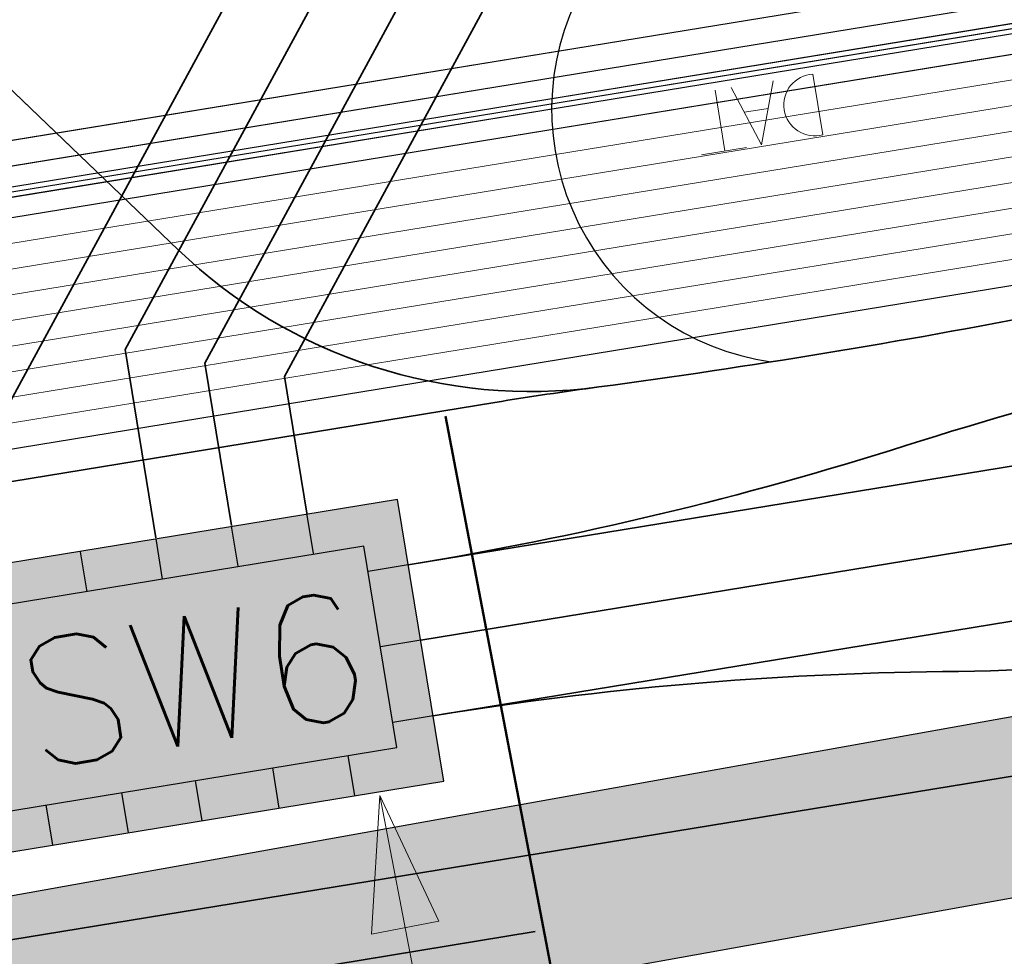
# Model space of a CAD drawing. Header units: metres. Extents: x -502 to 161, y -108 to 174.
# Tile 202 of 256: x -188.15 to -186.22, y -33.54 to -31.7. Entities that reach past the tile are written whole.
import ezdxf

# ---------------------------------------------------------------- set-up
doc = ezdxf.new("R2010")
doc.units = ezdxf.units.M
doc.header["$LTSCALE"] = 0.1
doc.linetypes.add('237', pattern=[93, 75, -18])
for name, color, linetype in [('BRI31-005.05-5p02-Koordinierung Lageplan 4. BA ZOB West 2022-06-15', 7, 'Continuous'), ('BRI31-005.06-5f07-Koordinierung Lageplan 4. BA ZOB Fernbusbahnh', 7, 'Continuous'), ('BRI32-005.02-5f05-Koordinierung Schemaplan 4 BA ZOB Teilbereich', 7, 'Continuous'), ('BRI32-005.03-5f06-Koordinierung Schemaplan 4 BA ZOB Teilbereich 2 Ost - Bahnhofsallee 2023-01-21', 7, 'Continuous')]:
    doc.layers.add(name, color=color, linetype=linetype)
doc.styles.add('Txt', font='txt_____.ttf')

# ---------------------------------------------------------------- blocks, each defined once
blk = doc.blocks.new('1000DAT')
at = {"color": 114, "linetype": 'Continuous', "lineweight": 13, "true_color": 0x00994c, "transparency": 33554687}
for p, q in [((4.5893, 0.7753), (4.5893, 0.1733)), ((5.3475, 0.7769), (5.7951, 0.7769)), ((5.5613, 0.7753), (5.5613, 0.1733)), ((5.0772, 0.4348), (5.3117, 0.4348))]:
    blk.add_line(p, q, dxfattribs=at)
at = {"color": 114, "linetype": 'Continuous', "lineweight": 13, "true_color": 0x00994c, "transparency": 33554687, "flags": 128}
blk.add_lwpolyline([(4.5893, 0.7753, -0.445229), (4.9236, 0.4743, -0.445229), (4.5893, 0.1733)], format="xyb", dxfattribs=at)
blk.add_lwpolyline([(4.9841, 0.1743), (5.199, 0.7753), (5.4005, 0.1743)], dxfattribs=at)
blk = doc.blocks.new('ALG_00093')
at = {"color": 1, "linetype": 'Continuous', "lineweight": 9, "true_color": 0xff0000, "transparency": 33554687, "flags": 128}
blk.add_lwpolyline([(0, 0), (0.3773, 0.09625), (0.3773, -0.09625), (0, 0)], dxfattribs=at)

msp = doc.modelspace()

# ---------------------------------------------------------------- linework, layer by layer
at = {"layer": 'BRI31-005.05-5p02-Koordinierung Lageplan 4. BA ZOB West 2022-06-15', "color": 250, "linetype": 'Continuous', "lineweight": 25, "true_color": 0x333333, "transparency": 33554687}
for p, q in [((-190.3817, -33.8133), (-176.6847, -31.3618)), ((-190.32, -34.1578), (-176.6231, -31.7064))]:
    msp.add_line(p, q, dxfattribs=at)
at = {"layer": 'BRI31-005.05-5p02-Koordinierung Lageplan 4. BA ZOB West 2022-06-15', "color": 7, "linetype": 'Continuous', "lineweight": 25, "transparency": 33554687}
for p, q in [((-187.5771, -32.7465), (-187.59, -32.6676)), ((-187.7249, -32.7716), (-187.7379, -32.6927)), ((-187.8728, -32.7967), (-187.8857, -32.7178)), ((-188.0207, -32.8219), (-188.0336, -32.7429)), ((-187.3911, -32.7686), (-187.47, -32.7815)), ((-187.3668, -32.9166), (-187.4458, -32.9295)), ((-187.3426, -33.0647), (-187.4216, -33.0776)), ((-187.4959, -33.2215), (-187.5088, -33.1425)), ((-187.644, -33.2457), (-187.6569, -33.1667)), ((-187.7953, -33.2704), (-187.8083, -33.1915)), ((-187.94, -33.2941), (-187.953, -33.2152)), ((-188.0881, -33.3183), (-188.101, -33.2394))]:
    msp.add_line(p, q, dxfattribs=at)
at = {"layer": 'BRI31-005.05-5p02-Koordinierung Lageplan 4. BA ZOB West 2022-06-15', "color": 1, "linetype": 'Continuous', "lineweight": 18, "true_color": 0xff0000, "transparency": 33554687}
msp.add_line((-187.4472, -33.2209), (-187.1837, -34.5928), dxfattribs=at)
at = {"layer": 'BRI31-005.05-5p02-Koordinierung Lageplan 4. BA ZOB West 2022-06-15', "color": 1, "linetype": 'Continuous', "lineweight": 25, "true_color": 0xff0000, "transparency": 33554687, "flags": 128}
msp.add_lwpolyline([(-225.3387, -11.2374), (-229.5957, -18.1714), (-229.0257, -20.8074), (-227.7997, -27.4074), (-227.6647, -27.9944), (-227.4477, -30.3544), (-224.2937, -35.5024), (-224.0217, -35.9484), (-223.2007, -36.4664), (-222.9157, -36.6434), (-217.6127, -39.5814), (-217.2307, -39.7354), (-214.0777, -39.1054), (-207.9547, -37.3244), (-207.4387, -36.8834), (-205.7427, -35.6354), (-202.5457, -34.9364), (-199.0767, -34.0634), (-192.6107, -32.7734), (-185.6937, -31.6434), (-180.2767, -30.7334), (-179.4717, -30.6334), (-178.4147, -30.7934), (-174.3807, -31.4324)], dxfattribs=at)
at = {"layer": 'BRI31-005.05-5p02-Koordinierung Lageplan 4. BA ZOB West 2022-06-15', "color": 250, "linetype": 'Continuous', "lineweight": 25, "true_color": 0x333333, "transparency": 33554687, "flags": 128}
for points in [[(-225.3307, -11.2434), (-229.5857, -18.1734), (-229.0157, -20.8054), (-227.7897, -27.4054), (-227.6547, -27.9934), (-227.4387, -30.3514), (-224.2857, -35.4974), (-224.0137, -35.9414), (-223.1947, -36.4574), (-222.9107, -36.6354), (-217.6077, -39.5724), (-217.2297, -39.7244), (-214.0807, -39.0964), (-207.9597, -37.3154), (-207.4447, -36.8754), (-205.7467, -35.6254), (-202.5487, -34.9274), (-199.0787, -34.0534), (-192.6127, -32.7634), (-185.6947, -31.6334), (-180.2787, -30.7234), (-179.4717, -30.6234), (-178.4137, -30.7834), (-174.3787, -31.4224)], [(-225.2907, -11.2734), (-229.5327, -18.1824), (-228.9667, -20.7954), (-227.7407, -27.3964), (-227.6047, -27.9884), (-227.3897, -30.3354), (-224.2587, -35.4464), (-223.9867, -35.8994), (-223.1627, -36.4184), (-222.8857, -36.5924), (-217.5837, -39.5284), (-217.0567, -39.7414), (-214.0687, -39.1454), (-207.9377, -37.3614), (-207.4157, -36.9154), (-205.7257, -35.6724), (-202.5377, -34.9764), (-199.0687, -34.1024), (-192.6037, -32.8124), (-185.6867, -31.6824), (-180.2717, -30.7724), (-179.4727, -30.6734), (-178.4207, -30.8324), (-177.8307, -31.0624)], [(-174.3647, -31.3244), (-178.3997, -30.6854), (-179.4697, -30.5234), (-180.2927, -30.6254), (-185.7107, -31.5354), (-192.6307, -32.6654), (-199.0987, -33.9554), (-202.5707, -34.8294), (-205.7887, -35.5314), (-207.5047, -36.7934), (-208.0037, -37.2234), (-214.1047, -38.9984), (-217.2137, -39.6184), (-217.5597, -39.4844), (-222.8607, -36.5494), (-223.1417, -36.3724), (-223.9597, -35.8574), (-224.2067, -35.4344), (-227.3407, -30.3194), (-227.5547, -27.9834), (-227.6917, -27.3874), (-228.9177, -20.7854), (-229.4797, -18.1914), (-225.2507, -11.3034)], [(-174.3717, -31.3734), (-178.4067, -30.7344), (-179.4707, -30.5734), (-180.2857, -30.6744), (-185.7027, -31.5844), (-192.6217, -32.7144), (-199.0887, -34.0044), (-202.5597, -34.8784), (-205.7677, -35.5784), (-207.4747, -36.8344), (-207.9817, -37.2694), (-214.0927, -39.0474), (-217.0437, -39.6364), (-217.5357, -39.4404), (-222.8357, -36.5064), (-223.1087, -36.3344), (-223.9327, -35.8154), (-224.1667, -35.4034), (-227.2917, -30.3034), (-227.5047, -27.9804), (-227.6427, -27.3784), (-228.8687, -20.7754), (-229.4267, -18.2004), (-225.2107, -11.3334)], [(-200.3297, -36.5594), (-199.7187, -35.4694), (-199.4887, -35.0384), (-199.2647, -34.7274), (-198.9787, -34.5434), (-192.5227, -33.2534), (-185.6147, -32.1234), (-180.2087, -31.2134), (-179.4817, -31.1234), (-178.4837, -31.2734), (-177.1647, -31.6354), (-176.9137, -32.3634), (-176.6997, -34.5184)]]:
    msp.add_lwpolyline(points, dxfattribs=at)
at = {"layer": 'BRI31-005.05-5p02-Koordinierung Lageplan 4. BA ZOB West 2022-06-15', "color": 114, "linetype": 'Continuous', "lineweight": 25, "true_color": 0x00994c, "transparency": 33554687, "flags": 128}
msp.add_lwpolyline([(-174.3777, -31.4124), (-178.4117, -30.7734), (-179.4707, -30.6134), (-180.2797, -30.7134), (-185.6977, -31.6244), (-192.6137, -32.7544), (-199.0817, -34.0444), (-202.5497, -34.9164), (-205.7517, -35.6174), (-207.4517, -36.8684), (-207.9637, -37.3064), (-214.0827, -39.0854), (-217.2287, -39.7144), (-217.6047, -39.5634), (-222.9057, -36.6254), (-223.1907, -36.4494), (-224.0077, -35.9334), (-224.2767, -35.4914), (-227.4277, -30.3474), (-227.6447, -27.9914), (-227.7807, -27.4034), (-229.0067, -20.8034), (-229.5747, -18.1744), (-225.3227, -11.2494)], dxfattribs=at)
at = {"layer": 'BRI31-005.05-5p02-Koordinierung Lageplan 4. BA ZOB West 2022-06-15', "color": 7, "linetype": 'Continuous', "lineweight": 13, "transparency": 33554687, "flags": 128}
for points in [[(-174.4567, -31.9734), (-178.4767, -31.2244), (-179.4807, -31.0734), (-180.2157, -31.1644), (-185.6227, -32.0744), (-192.5317, -33.2044), (-198.9887, -34.4944), (-202.5047, -35.1234), (-205.6627, -35.8134), (-207.8937, -37.4534), (-214.0447, -39.2434), (-217.2537, -39.8834), (-222.9587, -36.7234), (-224.0877, -36.0134), (-227.5367, -30.3834), (-227.7547, -28.0034), (-227.8877, -27.4234), (-229.1137, -20.8234)], [(-174.4497, -31.9244), (-178.4697, -31.1754), (-179.4797, -31.0234), (-180.2227, -31.1154), (-185.6307, -32.0254), (-192.5407, -33.1554), (-198.9987, -34.4454), (-202.5267, -35.0254), (-205.7047, -35.7194), (-207.3857, -36.9554), (-207.9157, -37.4074), (-214.0567, -39.1944), (-217.2457, -39.8304), (-222.9347, -36.6794), (-223.2167, -36.5024), (-224.0507, -35.9774), (-227.4877, -30.3674), (-227.7047, -27.9984), (-227.8387, -27.4144), (-229.0647, -20.8144)], [(-174.4007, -31.5814), (-178.4277, -30.8814), (-179.4737, -30.7234), (-180.2647, -30.8214), (-185.6787, -31.7314), (-192.5947, -32.8614), (-199.0587, -34.1514), (-199.5577, -34.3674), (-199.9217, -34.8074), (-200.1587, -35.2294), (-200.7697, -36.3194)], [(-174.4077, -31.6304), (-178.4347, -30.9304), (-179.4747, -30.7734), (-180.2577, -30.8704), (-185.6707, -31.7804), (-192.5857, -32.9104), (-199.0487, -34.2004), (-199.5267, -34.4084), (-199.8807, -34.8354), (-200.1147, -35.2534), (-200.7257, -36.3434)], [(-200.8997, -35.9414), (-200.4457, -35.0914), (-200.2157, -34.7244), (-199.8527, -34.4634), (-199.0387, -34.2494), (-192.5767, -32.9594), (-185.6627, -31.8294), (-180.2507, -30.9194), (-179.4757, -30.8234), (-178.4417, -30.9794), (-174.4147, -31.6794)], [(-174.4217, -31.7284), (-178.4487, -31.0284), (-179.4767, -30.8734), (-180.2437, -30.9684), (-185.6547, -31.8784), (-192.5677, -33.0084), (-199.0287, -34.2984), (-199.4957, -34.4494), (-199.8397, -34.8634), (-200.0707, -35.2774), (-200.6817, -36.3674)], [(-200.6377, -36.3914), (-200.0267, -35.3014), (-199.7987, -34.8914), (-199.4647, -34.4904), (-199.0187, -34.3474), (-192.5587, -33.0574), (-185.6467, -31.9274), (-180.2367, -31.0174), (-179.4777, -30.9234), (-178.4557, -31.0774), (-174.4287, -31.7774)], [(-200.8557, -35.9654), (-200.4017, -35.1154), (-200.1457, -34.7984), (-199.8127, -34.5574), (-199.0087, -34.3964), (-192.5497, -33.1064), (-185.6387, -31.9764), (-180.2297, -31.0664), (-179.4787, -30.9734), (-178.4627, -31.1264), (-174.4357, -31.8264)]]:
    msp.add_lwpolyline(points, dxfattribs=at)
at = {"layer": 'BRI31-005.05-5p02-Koordinierung Lageplan 4. BA ZOB West 2022-06-15', "color": 7, "linetype": 'Continuous', "lineweight": 35, "transparency": 33554687, "flags": 128}
msp.add_lwpolyline([(-188.6365, -33.4554), (-188.6555, -33.339), (-185.7087, -27.9077), (-184.5127, -26.1041)], dxfattribs=at)
at = {"layer": 'BRI31-005.05-5p02-Koordinierung Lageplan 4. BA ZOB West 2022-06-15', "color": 190, "linetype": 'Continuous', "lineweight": 35, "true_color": 0x7f00ff, "transparency": 33554687, "flags": 128}
for points in [[(-187.886, -32.716), (-187.9465, -32.3466), (-185.5827, -27.9892), (-184.3877, -26.187)], [(-184.2627, -26.2699), (-185.454, -28.0665), (-187.7901, -32.3731), (-187.738, -32.6918)], [(-187.3911, -32.7686), (-185.5574, -32.4687), (-180.1581, -31.5598), (-179.4863, -31.4766), (-178.5501, -31.6173), (-173.8936, -32.4849), (-172.1363, -33.6699)]]:
    msp.add_lwpolyline(points, dxfattribs=at)
at = {"layer": 'BRI31-005.05-5p02-Koordinierung Lageplan 4. BA ZOB West 2022-06-15', "color": 3, "linetype": 'Continuous', "lineweight": 35, "true_color": 0x00ff00, "transparency": 33554687, "flags": 128}
msp.add_lwpolyline([(-187.59, -32.6676), (-187.6338, -32.3995), (-185.3254, -28.1439), (-184.1377, -26.3528)], dxfattribs=at)
at = {"layer": 'BRI31-005.05-5p02-Koordinierung Lageplan 4. BA ZOB West 2022-06-15', "color": 1, "linetype": '237', "lineweight": 25, "true_color": 0xff0000, "transparency": 33554687, "flags": 128}
for points in [[(-184.0127, -26.4357), (-185.1959, -28.2198), (-187.0496, -31.6371, 0.523308), (-186.6796, -32.3707)], [(-187.8425, -32.151), (-190.1512, -29.9394, -0.155952), (-190.3982, -29.4845), (-190.4449, -29.2389)]]:
    msp.add_lwpolyline(points, format="xyb", dxfattribs=at)
at = {"layer": 'BRI31-005.05-5p02-Koordinierung Lageplan 4. BA ZOB West 2022-06-15', "color": 1, "linetype": 'Continuous', "lineweight": 35, "true_color": 0xff0000, "transparency": 33554687, "flags": 128}
for points in [[(-173.7775, -32.2014), (-178.5003, -31.3214), (-179.4823, -31.1738), (-180.2015, -31.2629), (-185.2513, -32.1146), (-185.2513, -32.1146, 0.006235), (-186.1333, -32.2747), (-186.1333, -32.2747, -0.014605), (-187.0175, -32.42)], [(-187.0175, -32.42, -0.228229), (-187.8425, -32.151)], [(-187.0175, -32.42), (-187.0175, -32.42, 0.00713), (-187.2212, -32.4503), (-187.2212, -32.4503), (-188.1686, -32.6053), (-190.1445, -32.915), (-195.4722, -33.7865), (-195.4722, -33.7865, 0.138285), (-196.7016, -34.3608), (-196.7016, -34.3608), (-198.5959, -35.9949), (-198.8676, -36.3944), (-199.5843, -37.4483), (-207.2721, -44.4454, -0.122005), (-208.3905, -45.05, 0.122217), (-209.3198, -45.5519, -0.058934), (-209.8251, -45.9131, 0.060006), (-210.2819, -46.2383)]]:
    msp.add_lwpolyline(points, format="xyb", dxfattribs=at)
at = {"layer": 'BRI31-005.05-5p02-Koordinierung Lageplan 4. BA ZOB West 2022-06-15', "color": 190, "linetype": 'Continuous', "lineweight": 35, "true_color": 0x7f00ff, "transparency": 33554687, "flags": 128}
msp.add_lwpolyline([(-173.8355, -32.3432), (-178.5252, -31.4694), (-179.4843, -31.3252), (-180.1798, -31.4113), (-185.4413, -32.2988, 0.035316), (-186.416, -32.5349, -0.036557), (-187.3911, -32.7686)], format="xyb", dxfattribs=at)
at = {"layer": 'BRI31-005.05-5p02-Koordinierung Lageplan 4. BA ZOB West 2022-06-15', "color": 3, "linetype": 'Continuous', "lineweight": 35, "true_color": 0x00ff00, "transparency": 33554687, "flags": 128}
msp.add_lwpolyline([(-187.3668, -32.9166), (-185.5328, -32.6166), (-180.1364, -31.7082), (-179.4883, -31.628), (-178.575, -31.7653), (-173.9517, -32.6267), (-172.2202, -33.7942), (-172.2202, -33.7942, -0.112911), (-170.7145, -35.402), (-170.7145, -35.402), (-170.7145, -35.402, 0.113863), (-169.1074, -37.1244), (-169.1074, -37.1244)], format="xyb", dxfattribs=at)
at = {"layer": 'BRI31-005.05-5p02-Koordinierung Lageplan 4. BA ZOB West 2022-06-15', "color": 7, "linetype": 'Continuous', "lineweight": 35, "transparency": 33554687, "flags": 128}
for points in [[(-187.3426, -33.0647), (-185.5083, -32.7646), (-180.1148, -31.8567), (-179.4902, -31.7794), (-178.5998, -31.9132), (-174.0097, -32.7684), (-172.3041, -33.9186, -0.112897), (-170.8442, -35.4773), (-170.8442, -35.4773, 0.113849), (-169.1913, -37.2488), (-169.1913, -37.2488)], [(-169.0193, -37.0029), (-170.6734, -35.8751, -0.111585), (-170.9739, -35.5526, 0.112882), (-172.3879, -34.043), (-174.0678, -32.9102), (-178.6247, -32.0612), (-179.4922, -31.9308), (-180.0931, -32.0052), (-185.3447, -32.8892, -0.039025), (-186.3435, -32.9781), (-186.3435, -32.9781, 0.037869), (-187.3426, -33.0647), (-187.3426, -33.0647)], [(-188.4389, -33.548), (-185.4592, -33.0606), (-180.0714, -32.1536), (-179.4942, -32.0822), (-178.6496, -32.2091), (-174.1424, -33.0489), (-172.4755, -34.1729), (-172.4755, -34.1729, -0.151274), (-171.2913, -35.6456), (-171.2913, -35.6456, 0.152634), (-170.3245, -36.8545)]]:
    msp.add_lwpolyline(points, format="xyb", dxfattribs=at)
at = {"layer": 'BRI31-005.05-5p02-Koordinierung Lageplan 4. BA ZOB West 2022-06-15', "color": 3, "linetype": '237', "lineweight": 35, "true_color": 0x00ff00, "transparency": 33554687, "flags": 128}
msp.add_lwpolyline([(-170.4084, -36.9789), (-170.4084, -36.9789, -0.152595), (-171.431, -35.7005), (-171.431, -35.7005, 0.151242), (-172.5594, -34.2973), (-174.2005, -33.1906), (-178.6745, -32.357), (-179.4961, -32.2336), (-180.0497, -32.3021), (-185.4346, -33.2085), (-188.4147, -33.696)], format="xyb", dxfattribs=at)
at = {"layer": 'BRI31-005.05-5p02-Koordinierung Lageplan 4. BA ZOB West 2022-06-15', "color": 7, "linetype": '237', "lineweight": 35, "transparency": 33554687, "flags": 128}
msp.add_lwpolyline([(-170.4922, -37.1032, -0.151886), (-171.5678, -35.7624), (-171.5678, -35.7624, 0.151881), (-172.6433, -34.4216), (-172.6433, -34.4216), (-174.2585, -33.3324), (-178.6994, -32.505), (-179.4981, -32.3849), (-180.0281, -32.4506), (-185.41, -33.3565), (-188.3905, -33.8441)], format="xyb", dxfattribs=at)
at = {"layer": 'BRI31-005.05-5p02-Koordinierung Lageplan 4. BA ZOB West 2022-06-15', "color": 114, "linetype": 'Continuous', "lineweight": 50, "true_color": 0x00994c, "transparency": 33554687, "flags": 128}
msp.add_lwpolyline([(-186.2926, -35.1775), (-186.7835, -35.2724), (-187.3182, -32.4775)], dxfattribs=at)
at = {"layer": 'BRI31-005.05-5p02-Koordinierung Lageplan 4. BA ZOB West 2022-06-15', "color": 7, "linetype": 'Continuous', "lineweight": 25, "transparency": 33554687, "flags": 128}
for points in [[(-188.3594, -32.7953), (-188.269, -33.3479), (-187.3216, -33.193), (-187.412, -32.6403), (-188.3594, -32.7953)], [(-188.2676, -32.8613), (-188.203, -33.2561), (-187.4135, -33.1269), (-187.4781, -32.7322), (-188.2676, -32.8613)]]:
    msp.add_lwpolyline(points, dxfattribs=at)
at = {"layer": 'BRI31-005.06-5f07-Koordinierung Lageplan 4. BA ZOB Fernbusbahnh', "color": 250, "linetype": 'Continuous', "lineweight": 20, "true_color": 0x333333, "transparency": 33554687}
for p, q in [((-190.3817, -33.8133), (-176.6847, -31.3618)), ((-190.32, -34.1578), (-176.6231, -31.7064))]:
    msp.add_line(p, q, dxfattribs=at)
at = {"layer": 'BRI31-005.06-5f07-Koordinierung Lageplan 4. BA ZOB Fernbusbahnh', "color": 7, "linetype": 'Continuous', "lineweight": 20, "transparency": 33554687}
for p, q in [((-187.5771, -32.7465), (-187.59, -32.6676)), ((-187.7249, -32.7716), (-187.7379, -32.6927)), ((-187.8728, -32.7967), (-187.8857, -32.7178)), ((-188.0207, -32.8219), (-188.0336, -32.7429)), ((-187.3911, -32.7686), (-187.47, -32.7815)), ((-187.3668, -32.9166), (-187.4458, -32.9295)), ((-187.3426, -33.0647), (-187.4216, -33.0776)), ((-187.4959, -33.2215), (-187.5088, -33.1425)), ((-187.644, -33.2457), (-187.6569, -33.1667)), ((-187.7953, -33.2704), (-187.8083, -33.1915)), ((-187.94, -33.2941), (-187.953, -33.2152)), ((-188.0881, -33.3183), (-188.101, -33.2394))]:
    msp.add_line(p, q, dxfattribs=at)
at = {"layer": 'BRI31-005.06-5f07-Koordinierung Lageplan 4. BA ZOB Fernbusbahnh', "color": 1, "linetype": 'Continuous', "lineweight": 13, "true_color": 0xff0000, "transparency": 33554687}
msp.add_line((-187.4472, -33.2209), (-187.1837, -34.5928), dxfattribs=at)
at = {"layer": 'BRI31-005.06-5f07-Koordinierung Lageplan 4. BA ZOB Fernbusbahnh', "color": 1, "linetype": 'Continuous', "lineweight": 20, "true_color": 0xff0000, "transparency": 33554687, "flags": 128}
msp.add_lwpolyline([(-225.3387, -11.2374), (-229.5957, -18.1714), (-229.0257, -20.8074), (-227.7997, -27.4074), (-227.6647, -27.9944), (-227.4477, -30.3544), (-224.2937, -35.5024), (-224.0217, -35.9484), (-223.2007, -36.4664), (-222.9157, -36.6434), (-217.6127, -39.5814), (-217.2307, -39.7354), (-214.0777, -39.1054), (-207.9547, -37.3244), (-207.4387, -36.8834), (-205.7427, -35.6354), (-202.5457, -34.9364), (-199.0767, -34.0634), (-192.6107, -32.7734), (-185.6937, -31.6434), (-180.2767, -30.7334), (-179.4717, -30.6334), (-178.4147, -30.7934), (-174.3807, -31.4324)], dxfattribs=at)
at = {"layer": 'BRI31-005.06-5f07-Koordinierung Lageplan 4. BA ZOB Fernbusbahnh', "color": 250, "linetype": 'Continuous', "lineweight": 20, "true_color": 0x333333, "transparency": 33554687, "flags": 128}
for points in [[(-225.3307, -11.2434), (-229.5857, -18.1734), (-229.0157, -20.8054), (-227.7897, -27.4054), (-227.6547, -27.9934), (-227.4387, -30.3514), (-224.2857, -35.4974), (-224.0137, -35.9414), (-223.1947, -36.4574), (-222.9107, -36.6354), (-217.6077, -39.5724), (-217.2297, -39.7244), (-214.0807, -39.0964), (-207.9597, -37.3154), (-207.4447, -36.8754), (-205.7467, -35.6254), (-202.5487, -34.9274), (-199.0787, -34.0534), (-192.6127, -32.7634), (-185.6947, -31.6334), (-180.2787, -30.7234), (-179.4717, -30.6234), (-178.4137, -30.7834), (-174.3787, -31.4224)], [(-225.2907, -11.2734), (-229.5327, -18.1824), (-228.9667, -20.7954), (-227.7407, -27.3964), (-227.6047, -27.9884), (-227.3897, -30.3354), (-224.2587, -35.4464), (-223.9867, -35.8994), (-223.1627, -36.4184), (-222.8857, -36.5924), (-217.5837, -39.5284), (-217.0567, -39.7414), (-214.0687, -39.1454), (-207.9377, -37.3614), (-207.4157, -36.9154), (-205.7257, -35.6724), (-202.5377, -34.9764), (-199.0687, -34.1024), (-192.6037, -32.8124), (-185.6867, -31.6824), (-180.2717, -30.7724), (-179.4727, -30.6734), (-178.4207, -30.8324), (-177.8307, -31.0624)], [(-174.3647, -31.3244), (-178.3997, -30.6854), (-179.4697, -30.5234), (-180.2927, -30.6254), (-185.7107, -31.5354), (-192.6307, -32.6654), (-199.0987, -33.9554), (-202.5707, -34.8294), (-205.7887, -35.5314), (-207.5047, -36.7934), (-208.0037, -37.2234), (-214.1047, -38.9984), (-217.2137, -39.6184), (-217.5597, -39.4844), (-222.8607, -36.5494), (-223.1417, -36.3724), (-223.9597, -35.8574), (-224.2067, -35.4344), (-227.3407, -30.3194), (-227.5547, -27.9834), (-227.6917, -27.3874), (-228.9177, -20.7854), (-229.4797, -18.1914), (-225.2507, -11.3034)], [(-174.3717, -31.3734), (-178.4067, -30.7344), (-179.4707, -30.5734), (-180.2857, -30.6744), (-185.7027, -31.5844), (-192.6217, -32.7144), (-199.0887, -34.0044), (-202.5597, -34.8784), (-205.7677, -35.5784), (-207.4747, -36.8344), (-207.9817, -37.2694), (-214.0927, -39.0474), (-217.0437, -39.6364), (-217.5357, -39.4404), (-222.8357, -36.5064), (-223.1087, -36.3344), (-223.9327, -35.8154), (-224.1667, -35.4034), (-227.2917, -30.3034), (-227.5047, -27.9804), (-227.6427, -27.3784), (-228.8687, -20.7754), (-229.4267, -18.2004), (-225.2107, -11.3334)], [(-200.3297, -36.5594), (-199.7187, -35.4694), (-199.4887, -35.0384), (-199.2647, -34.7274), (-198.9787, -34.5434), (-192.5227, -33.2534), (-185.6147, -32.1234), (-180.2087, -31.2134), (-179.4817, -31.1234), (-178.4837, -31.2734), (-177.1647, -31.6354), (-176.9137, -32.3634), (-176.6997, -34.5184)]]:
    msp.add_lwpolyline(points, dxfattribs=at)
at = {"layer": 'BRI31-005.06-5f07-Koordinierung Lageplan 4. BA ZOB Fernbusbahnh', "color": 114, "linetype": 'Continuous', "lineweight": 20, "true_color": 0x00994c, "transparency": 33554687, "flags": 128}
msp.add_lwpolyline([(-174.3777, -31.4124), (-178.4117, -30.7734), (-179.4707, -30.6134), (-180.2797, -30.7134), (-185.6977, -31.6244), (-192.6137, -32.7544), (-199.0817, -34.0444), (-202.5497, -34.9164), (-205.7517, -35.6174), (-207.4517, -36.8684), (-207.9637, -37.3064), (-214.0827, -39.0854), (-217.2287, -39.7144), (-217.6047, -39.5634), (-222.9057, -36.6254), (-223.1907, -36.4494), (-224.0077, -35.9334), (-224.2767, -35.4914), (-227.4277, -30.3474), (-227.6447, -27.9914), (-227.7807, -27.4034), (-229.0067, -20.8034), (-229.5747, -18.1744), (-225.3227, -11.2494)], dxfattribs=at)
at = {"layer": 'BRI31-005.06-5f07-Koordinierung Lageplan 4. BA ZOB Fernbusbahnh', "color": 7, "linetype": 'Continuous', "lineweight": 9, "transparency": 33554687, "flags": 128}
for points in [[(-174.4567, -31.9734), (-178.4767, -31.2244), (-179.4807, -31.0734), (-180.2157, -31.1644), (-185.6227, -32.0744), (-192.5317, -33.2044), (-198.9887, -34.4944), (-202.5047, -35.1234), (-205.6627, -35.8134), (-207.8937, -37.4534), (-214.0447, -39.2434), (-217.2537, -39.8834), (-222.9587, -36.7234), (-224.0877, -36.0134), (-227.5367, -30.3834), (-227.7547, -28.0034), (-227.8877, -27.4234), (-229.1137, -20.8234)], [(-174.4497, -31.9244), (-178.4697, -31.1754), (-179.4797, -31.0234), (-180.2227, -31.1154), (-185.6307, -32.0254), (-192.5407, -33.1554), (-198.9987, -34.4454), (-202.5267, -35.0254), (-205.7047, -35.7194), (-207.3857, -36.9554), (-207.9157, -37.4074), (-214.0567, -39.1944), (-217.2457, -39.8304), (-222.9347, -36.6794), (-223.2167, -36.5024), (-224.0507, -35.9774), (-227.4877, -30.3674), (-227.7047, -27.9984), (-227.8387, -27.4144), (-229.0647, -20.8144)], [(-174.4007, -31.5814), (-178.4277, -30.8814), (-179.4737, -30.7234), (-180.2647, -30.8214), (-185.6787, -31.7314), (-192.5947, -32.8614), (-199.0587, -34.1514), (-199.5577, -34.3674), (-199.9217, -34.8074), (-200.1587, -35.2294), (-200.7697, -36.3194)], [(-174.4077, -31.6304), (-178.4347, -30.9304), (-179.4747, -30.7734), (-180.2577, -30.8704), (-185.6707, -31.7804), (-192.5857, -32.9104), (-199.0487, -34.2004), (-199.5267, -34.4084), (-199.8807, -34.8354), (-200.1147, -35.2534), (-200.7257, -36.3434)], [(-200.8997, -35.9414), (-200.4457, -35.0914), (-200.2157, -34.7244), (-199.8527, -34.4634), (-199.0387, -34.2494), (-192.5767, -32.9594), (-185.6627, -31.8294), (-180.2507, -30.9194), (-179.4757, -30.8234), (-178.4417, -30.9794), (-174.4147, -31.6794)], [(-174.4217, -31.7284), (-178.4487, -31.0284), (-179.4767, -30.8734), (-180.2437, -30.9684), (-185.6547, -31.8784), (-192.5677, -33.0084), (-199.0287, -34.2984), (-199.4957, -34.4494), (-199.8397, -34.8634), (-200.0707, -35.2774), (-200.6817, -36.3674)], [(-200.6377, -36.3914), (-200.0267, -35.3014), (-199.7987, -34.8914), (-199.4647, -34.4904), (-199.0187, -34.3474), (-192.5587, -33.0574), (-185.6467, -31.9274), (-180.2367, -31.0174), (-179.4777, -30.9234), (-178.4557, -31.0774), (-174.4287, -31.7774)], [(-200.8557, -35.9654), (-200.4017, -35.1154), (-200.1457, -34.7984), (-199.8127, -34.5574), (-199.0087, -34.3964), (-192.5497, -33.1064), (-185.6387, -31.9764), (-180.2297, -31.0664), (-179.4787, -30.9734), (-178.4627, -31.1264), (-174.4357, -31.8264)]]:
    msp.add_lwpolyline(points, dxfattribs=at)
at = {"layer": 'BRI31-005.06-5f07-Koordinierung Lageplan 4. BA ZOB Fernbusbahnh', "color": 190, "linetype": 'Continuous', "lineweight": 30, "true_color": 0x7f00ff, "transparency": 33554687, "flags": 128}
for points in [[(-184.2627, -26.2699), (-185.454, -28.0665), (-187.7901, -32.3731), (-187.738, -32.6918)], [(-187.3911, -32.7686), (-185.5574, -32.4687), (-180.1581, -31.5598), (-179.4863, -31.4766), (-178.5501, -31.6173), (-173.8936, -32.4849), (-172.1363, -33.6699)]]:
    msp.add_lwpolyline(points, dxfattribs=at)
at = {"layer": 'BRI31-005.06-5f07-Koordinierung Lageplan 4. BA ZOB Fernbusbahnh', "color": 1, "linetype": '237', "lineweight": 20, "true_color": 0xff0000, "transparency": 33554687, "flags": 128}
for points in [[(-184.0127, -26.4357), (-185.1959, -28.2198), (-187.0496, -31.6371, 0.523308), (-186.6796, -32.3707)], [(-187.8425, -32.151), (-190.1512, -29.9394, -0.155952), (-190.3982, -29.4845), (-190.4449, -29.2389)]]:
    msp.add_lwpolyline(points, format="xyb", dxfattribs=at)
at = {"layer": 'BRI31-005.06-5f07-Koordinierung Lageplan 4. BA ZOB Fernbusbahnh', "color": 1, "linetype": 'Continuous', "lineweight": 30, "true_color": 0xff0000, "transparency": 33554687, "flags": 128}
for points in [[(-173.7775, -32.2014), (-178.5003, -31.3214), (-179.4823, -31.1738), (-180.2015, -31.2629), (-185.2513, -32.1146), (-185.2513, -32.1146, 0.006235), (-186.1333, -32.2747), (-186.1333, -32.2747, -0.014605), (-187.0175, -32.42)], [(-187.0175, -32.42, -0.228229), (-187.8425, -32.151)], [(-187.0175, -32.42), (-187.0175, -32.42, 0.00713), (-187.2212, -32.4503), (-187.2212, -32.4503), (-188.1686, -32.6053), (-190.1445, -32.915), (-195.4722, -33.7865), (-195.4722, -33.7865, 0.138285), (-196.7016, -34.3608), (-196.7016, -34.3608), (-198.5959, -35.9949), (-198.8676, -36.3944), (-199.5843, -37.4483), (-207.2721, -44.4454, -0.122005), (-208.3905, -45.05, 0.122217), (-209.3198, -45.5519, -0.058934), (-209.8251, -45.9131, 0.060006), (-210.2819, -46.2383)]]:
    msp.add_lwpolyline(points, format="xyb", dxfattribs=at)
at = {"layer": 'BRI31-005.06-5f07-Koordinierung Lageplan 4. BA ZOB Fernbusbahnh', "color": 190, "linetype": 'Continuous', "lineweight": 30, "true_color": 0x7f00ff, "transparency": 33554687, "flags": 128}
msp.add_lwpolyline([(-173.8355, -32.3432), (-178.5252, -31.4694), (-179.4843, -31.3252), (-180.1798, -31.4113), (-185.4413, -32.2988, 0.035316), (-186.416, -32.5349, -0.036557), (-187.3911, -32.7686)], format="xyb", dxfattribs=at)
at = {"layer": 'BRI31-005.06-5f07-Koordinierung Lageplan 4. BA ZOB Fernbusbahnh', "color": 3, "linetype": 'Continuous', "lineweight": 30, "true_color": 0x00ff00, "transparency": 33554687, "flags": 128}
msp.add_lwpolyline([(-187.3668, -32.9166), (-185.5328, -32.6166), (-180.1364, -31.7082), (-179.4883, -31.628), (-178.575, -31.7653), (-173.9517, -32.6267), (-172.2202, -33.7942), (-172.2202, -33.7942, -0.112911), (-170.7145, -35.402), (-170.7145, -35.402), (-170.7145, -35.402, 0.113863), (-169.1074, -37.1244), (-169.1074, -37.1244)], format="xyb", dxfattribs=at)
at = {"layer": 'BRI31-005.06-5f07-Koordinierung Lageplan 4. BA ZOB Fernbusbahnh', "color": 7, "linetype": 'Continuous', "lineweight": 30, "transparency": 33554687, "flags": 128}
for points in [[(-187.3426, -33.0647), (-185.5083, -32.7646), (-180.1148, -31.8567), (-179.4902, -31.7794), (-178.5998, -31.9132), (-174.0097, -32.7684), (-172.3041, -33.9186, -0.112897), (-170.8442, -35.4773), (-170.8442, -35.4773, 0.113849), (-169.1913, -37.2488), (-169.1913, -37.2488)], [(-169.0193, -37.0029), (-170.6734, -35.8751, -0.111585), (-170.9739, -35.5526, 0.112882), (-172.3879, -34.043), (-174.0678, -32.9102), (-178.6247, -32.0612), (-179.4922, -31.9308), (-180.0931, -32.0052), (-185.3447, -32.8892, -0.039025), (-186.3435, -32.9781), (-186.3435, -32.9781, 0.037869), (-187.3426, -33.0647), (-187.3426, -33.0647)], [(-188.4389, -33.548), (-185.4592, -33.0606), (-180.0714, -32.1536), (-179.4942, -32.0822), (-178.6496, -32.2091), (-174.1424, -33.0489), (-172.4755, -34.1729), (-172.4755, -34.1729, -0.151274), (-171.2913, -35.6456), (-171.2913, -35.6456, 0.152634), (-170.3245, -36.8545)]]:
    msp.add_lwpolyline(points, format="xyb", dxfattribs=at)
at = {"layer": 'BRI31-005.06-5f07-Koordinierung Lageplan 4. BA ZOB Fernbusbahnh', "color": 3, "linetype": '237', "lineweight": 30, "true_color": 0x00ff00, "transparency": 33554687, "flags": 128}
msp.add_lwpolyline([(-170.4084, -36.9789), (-170.4084, -36.9789, -0.152595), (-171.431, -35.7005), (-171.431, -35.7005, 0.151242), (-172.5594, -34.2973), (-174.2005, -33.1906), (-178.6745, -32.357), (-179.4961, -32.2336), (-180.0497, -32.3021), (-185.4346, -33.2085), (-188.4147, -33.696)], format="xyb", dxfattribs=at)
at = {"layer": 'BRI31-005.06-5f07-Koordinierung Lageplan 4. BA ZOB Fernbusbahnh', "color": 7, "linetype": '237', "lineweight": 30, "transparency": 33554687, "flags": 128}
msp.add_lwpolyline([(-170.4922, -37.1032, -0.151886), (-171.5678, -35.7624), (-171.5678, -35.7624, 0.151881), (-172.6433, -34.4216), (-172.6433, -34.4216), (-174.2585, -33.3324), (-178.6994, -32.505), (-179.4981, -32.3849), (-180.0281, -32.4506), (-185.41, -33.3565), (-188.3905, -33.8441)], format="xyb", dxfattribs=at)
at = {"layer": 'BRI31-005.06-5f07-Koordinierung Lageplan 4. BA ZOB Fernbusbahnh', "color": 114, "linetype": 'Continuous', "lineweight": 50, "true_color": 0x00994c, "transparency": 33554687, "flags": 128}
msp.add_lwpolyline([(-186.2926, -35.1775), (-186.7835, -35.2724), (-187.3182, -32.4775)], dxfattribs=at)
at = {"layer": 'BRI31-005.06-5f07-Koordinierung Lageplan 4. BA ZOB Fernbusbahnh', "color": 7, "linetype": 'Continuous', "lineweight": 30, "transparency": 33554687}
msp.add_polyline3d([(-188.6365, -33.4554, 0), (-188.6555, -33.339, 0), (-185.7087, -27.9077, 0), (-184.5127, -26.1041, 0)], dxfattribs=at)
at = {"layer": 'BRI31-005.06-5f07-Koordinierung Lageplan 4. BA ZOB Fernbusbahnh', "color": 190, "linetype": 'Continuous', "lineweight": 30, "true_color": 0x7f00ff, "transparency": 33554687}
msp.add_polyline3d([(-187.886, -32.716, 0), (-187.9465, -32.3466, 0), (-185.5827, -27.9892, 0), (-184.3877, -26.187, 0)], dxfattribs=at)
at = {"layer": 'BRI31-005.06-5f07-Koordinierung Lageplan 4. BA ZOB Fernbusbahnh', "color": 3, "linetype": 'Continuous', "lineweight": 30, "true_color": 0x00ff00, "transparency": 33554687}
msp.add_polyline3d([(-187.59, -32.6676, 0), (-187.6338, -32.3995, 0), (-185.3254, -28.1439, 0), (-184.1377, -26.3528, 0)], dxfattribs=at)
at = {"layer": 'BRI31-005.06-5f07-Koordinierung Lageplan 4. BA ZOB Fernbusbahnh', "color": 7, "linetype": 'Continuous', "lineweight": 20, "transparency": 33554687}
for points in [[(-188.3594, -32.7953, 0), (-188.269, -33.3479, 0), (-187.3216, -33.193, 0), (-187.412, -32.6403, 0), (-188.3594, -32.7953, 0)], [(-188.2676, -32.8613, 0), (-188.203, -33.2561, 0), (-187.4135, -33.1269, 0), (-187.4781, -32.7322, 0), (-188.2676, -32.8613, 0)]]:
    msp.add_polyline3d(points, dxfattribs=at)
at = {"layer": 'BRI31-005.06-5f07-Koordinierung Lageplan 4. BA ZOB Fernbusbahnh', "color": 2, "linetype": 'Continuous', "true_color": 0xffff00, "transparency": 33554687}
msp.add_solid([(-176.6847, -31.3618), (-176.6231, -31.7064), (-190.3817, -33.8133), (-190.32, -34.1578)], dxfattribs=at)
at = {"layer": 'BRI31-005.06-5f07-Koordinierung Lageplan 4. BA ZOB Fernbusbahnh', "color": 11, "linetype": 'Continuous', "true_color": 0xff7f7f, "transparency": 33554687}
msp.add_solid([(-188.3594, -32.7953), (-188.269, -33.3479), (-187.412, -32.6403), (-187.3216, -33.193)], dxfattribs=at)
at = {"layer": 'BRI32-005.02-5f05-Koordinierung Schemaplan 4 BA ZOB Teilbereich', "color": 250, "linetype": 'Continuous', "lineweight": 25, "true_color": 0x333333, "transparency": 33554687, "flags": 128}
for points in [[(-174.3647, -31.3244), (-178.3997, -30.6854), (-179.4697, -30.5234), (-180.2927, -30.6254), (-185.7107, -31.5354), (-192.6307, -32.6654), (-199.0987, -33.9554), (-202.5707, -34.8294), (-205.7887, -35.5314), (-207.5047, -36.7934), (-208.0037, -37.2234), (-214.1047, -38.9984), (-217.2137, -39.6184), (-217.5597, -39.4844), (-222.8607, -36.5494), (-223.1417, -36.3724), (-223.9597, -35.8574), (-224.2067, -35.4344), (-227.3407, -30.3194), (-227.5547, -27.9834), (-227.6917, -27.3874), (-228.9177, -20.7854), (-229.4797, -18.1914), (-225.2507, -11.3034)], [(-174.3717, -31.3734), (-178.4067, -30.7344), (-179.4707, -30.5734), (-180.2857, -30.6744), (-185.7027, -31.5844), (-192.6217, -32.7144), (-199.0887, -34.0044), (-202.5597, -34.8784), (-205.7677, -35.5784), (-207.4747, -36.8344), (-207.9817, -37.2694), (-214.0927, -39.0474), (-217.0437, -39.6364), (-217.5357, -39.4404), (-222.8357, -36.5064), (-223.1087, -36.3344), (-223.9327, -35.8154), (-224.1667, -35.4034), (-227.2917, -30.3034), (-227.5047, -27.9804), (-227.6427, -27.3784), (-228.8687, -20.7754), (-229.4267, -18.2004), (-225.2107, -11.3334)]]:
    msp.add_lwpolyline(points, dxfattribs=at)
at = {"layer": 'BRI32-005.02-5f05-Koordinierung Schemaplan 4 BA ZOB Teilbereich', "color": 7, "linetype": 'Continuous', "lineweight": 13, "transparency": 33554687, "flags": 128}
for points in [[(-174.4567, -31.9734), (-178.4767, -31.2244), (-179.4807, -31.0734), (-180.2157, -31.1644), (-185.6227, -32.0744), (-192.5317, -33.2044), (-198.9887, -34.4944), (-202.5047, -35.1234), (-205.6627, -35.8134), (-207.8937, -37.4534), (-214.0447, -39.2434), (-217.2537, -39.8834), (-222.9587, -36.7234), (-224.0877, -36.0134), (-227.5367, -30.3834), (-227.7547, -28.0034), (-227.8877, -27.4234), (-229.1137, -20.8234)], [(-174.4497, -31.9244), (-178.4697, -31.1754), (-179.4797, -31.0234), (-180.2227, -31.1154), (-185.6307, -32.0254), (-192.5407, -33.1554), (-198.9987, -34.4454), (-202.5267, -35.0254), (-205.7047, -35.7194), (-207.3857, -36.9554), (-207.9157, -37.4074), (-214.0567, -39.1944), (-217.2457, -39.8304), (-222.9347, -36.6794), (-223.2167, -36.5024), (-224.0507, -35.9774), (-227.4877, -30.3674), (-227.7047, -27.9984), (-227.8387, -27.4144), (-229.0647, -20.8144)]]:
    msp.add_lwpolyline(points, dxfattribs=at)
at = {"layer": 'BRI32-005.03-5f06-Koordinierung Schemaplan 4 BA ZOB Teilbereich 2 Ost - Bahnhofsallee 2023-01-21', "color": 250, "linetype": 'Continuous', "lineweight": 20, "true_color": 0x333333, "transparency": 33554687, "flags": 128}
for points in [[(-174.3647, -31.3244), (-178.3997, -30.6854), (-179.4697, -30.5234), (-180.2927, -30.6254), (-185.7107, -31.5354), (-192.6307, -32.6654), (-199.0987, -33.9554), (-202.5707, -34.8294), (-205.7887, -35.5314), (-207.5047, -36.7934), (-208.0037, -37.2234), (-214.1047, -38.9984), (-217.2137, -39.6184), (-217.5597, -39.4844), (-222.8607, -36.5494), (-223.1417, -36.3724), (-223.9597, -35.8574), (-224.2067, -35.4344), (-227.3407, -30.3194), (-227.5547, -27.9834), (-227.6917, -27.3874), (-228.9177, -20.7854), (-229.4797, -18.1914), (-225.2507, -11.3034)], [(-174.3717, -31.3734), (-178.4067, -30.7344), (-179.4707, -30.5734), (-180.2857, -30.6744), (-185.7027, -31.5844), (-192.6217, -32.7144), (-199.0887, -34.0044), (-202.5597, -34.8784), (-205.7677, -35.5784), (-207.4747, -36.8344), (-207.9817, -37.2694), (-214.0927, -39.0474), (-217.0437, -39.6364), (-217.5357, -39.4404), (-222.8357, -36.5064), (-223.1087, -36.3344), (-223.9327, -35.8154), (-224.1667, -35.4034), (-227.2917, -30.3034), (-227.5047, -27.9804), (-227.6427, -27.3784), (-228.8687, -20.7754), (-229.4267, -18.2004), (-225.2107, -11.3334)]]:
    msp.add_lwpolyline(points, dxfattribs=at)
at = {"layer": 'BRI32-005.03-5f06-Koordinierung Schemaplan 4 BA ZOB Teilbereich 2 Ost - Bahnhofsallee 2023-01-21', "color": 7, "linetype": 'Continuous', "lineweight": 9, "transparency": 33554687, "flags": 128}
for points in [[(-174.4567, -31.9734), (-178.4767, -31.2244), (-179.4807, -31.0734), (-180.2157, -31.1644), (-185.6227, -32.0744), (-192.5317, -33.2044), (-198.9887, -34.4944), (-202.5047, -35.1234), (-205.6627, -35.8134), (-207.8937, -37.4534), (-214.0447, -39.2434), (-217.2537, -39.8834), (-222.9587, -36.7234), (-224.0877, -36.0134), (-227.5367, -30.3834), (-227.7547, -28.0034), (-227.8877, -27.4234), (-229.1137, -20.8234)], [(-174.4497, -31.9244), (-178.4697, -31.1754), (-179.4797, -31.0234), (-180.2227, -31.1154), (-185.6307, -32.0254), (-192.5407, -33.1554), (-198.9987, -34.4454), (-202.5267, -35.0254), (-205.7047, -35.7194), (-207.3857, -36.9554), (-207.9157, -37.4074), (-214.0567, -39.1944), (-217.2457, -39.8304), (-222.9347, -36.6794), (-223.2167, -36.5024), (-224.0507, -35.9774), (-227.4877, -30.3674), (-227.7047, -27.9984), (-227.8387, -27.4144), (-229.0647, -20.8144)], [(-174.4007, -31.5814), (-178.4277, -30.8814), (-179.4737, -30.7234), (-180.2647, -30.8214), (-185.6787, -31.7314), (-192.5947, -32.8614), (-199.0587, -34.1514), (-199.5577, -34.3674), (-199.9217, -34.8074), (-200.1587, -35.2294), (-200.7697, -36.3194)], [(-174.4077, -31.6304), (-178.4347, -30.9304), (-179.4747, -30.7734), (-180.2577, -30.8704), (-185.6707, -31.7804), (-192.5857, -32.9104), (-199.0487, -34.2004), (-199.5267, -34.4084), (-199.8807, -34.8354), (-200.1147, -35.2534), (-200.7257, -36.3434)], [(-200.8997, -35.9414), (-200.4457, -35.0914), (-200.2157, -34.7244), (-199.8527, -34.4634), (-199.0387, -34.2494), (-192.5767, -32.9594), (-185.6627, -31.8294), (-180.2507, -30.9194), (-179.4757, -30.8234), (-178.4417, -30.9794), (-174.4147, -31.6794)], [(-174.4217, -31.7284), (-178.4487, -31.0284), (-179.4767, -30.8734), (-180.2437, -30.9684), (-185.6547, -31.8784), (-192.5677, -33.0084), (-199.0287, -34.2984), (-199.4957, -34.4494), (-199.8397, -34.8634), (-200.0707, -35.2774), (-200.6817, -36.3674)], [(-200.6377, -36.3914), (-200.0267, -35.3014), (-199.7987, -34.8914), (-199.4647, -34.4904), (-199.0187, -34.3474), (-192.5587, -33.0574), (-185.6467, -31.9274), (-180.2367, -31.0174), (-179.4777, -30.9234), (-178.4557, -31.0774), (-174.4287, -31.7774)], [(-200.8557, -35.9654), (-200.4017, -35.1154), (-200.1457, -34.7984), (-199.8127, -34.5574), (-199.0087, -34.3964), (-192.5497, -33.1064), (-185.6387, -31.9764), (-180.2297, -31.0664), (-179.4787, -30.9734), (-178.4627, -31.1264), (-174.4357, -31.8264)]]:
    msp.add_lwpolyline(points, dxfattribs=at)
at = {"layer": 'BRI32-005.03-5f06-Koordinierung Schemaplan 4 BA ZOB Teilbereich 2 Ost - Bahnhofsallee 2023-01-21', "color": 1, "linetype": 'Continuous', "lineweight": 30, "true_color": 0xff0000, "transparency": 33554687, "flags": 128}
msp.add_lwpolyline([(-173.7775, -32.2014), (-178.5003, -31.3214), (-179.4823, -31.1738), (-180.2015, -31.2629), (-185.2513, -32.1146), (-185.2513, -32.1146, 0.006235), (-186.1333, -32.2747), (-186.1333, -32.2747, -0.014605), (-187.0175, -32.42)], format="xyb", dxfattribs=at)

# ---------------------------------------------------------------- block references
at = {"layer": 'BRI31-005.06-5f07-Koordinierung Lageplan 4. BA ZOB Fernbusbahnh', "color": 7, "transparency": 33554687}
for name, p, xscale, yscale, zscale, rotation in [('1000DAT', (-185.6977, -31.6244), 0.2000000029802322, 0.2000000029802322, 0.2000000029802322, 189.2795196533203), ('ALG_00093', (-187.4472, -33.2209), 0.699999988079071, 0.699999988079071, 0.699999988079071, 280.8719398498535)]:
    msp.add_blockref(name, p, dxfattribs=dict(at, xscale=xscale, yscale=yscale, zscale=zscale, rotation=rotation))

# ---------------------------------------------------------------- texts
at = {"layer": 'BRI31-005.05-5p02-Koordinierung Lageplan 4. BA ZOB West 2022-06-15', "color": 7, "transparency": 33554687, "insert": (-188.1688, -32.925), "char_height": 0.25, "attachment_point": 1, "rotation": 9.2901, "line_spacing_factor": 0.25, "style": 'Txt'}
msp.add_mtext('SW6', dxfattribs=at)
at = {"layer": 'BRI31-005.06-5f07-Koordinierung Lageplan 4. BA ZOB Fernbusbahnh', "color": 7, "transparency": 33554687, "insert": (-188.1688, -32.925), "char_height": 0.25, "attachment_point": 1, "rotation": 9.2901, "line_spacing_factor": 0.25, "style": 'Txt'}
msp.add_mtext('SW6', dxfattribs=at)

doc.saveas('drawing.dxf')
